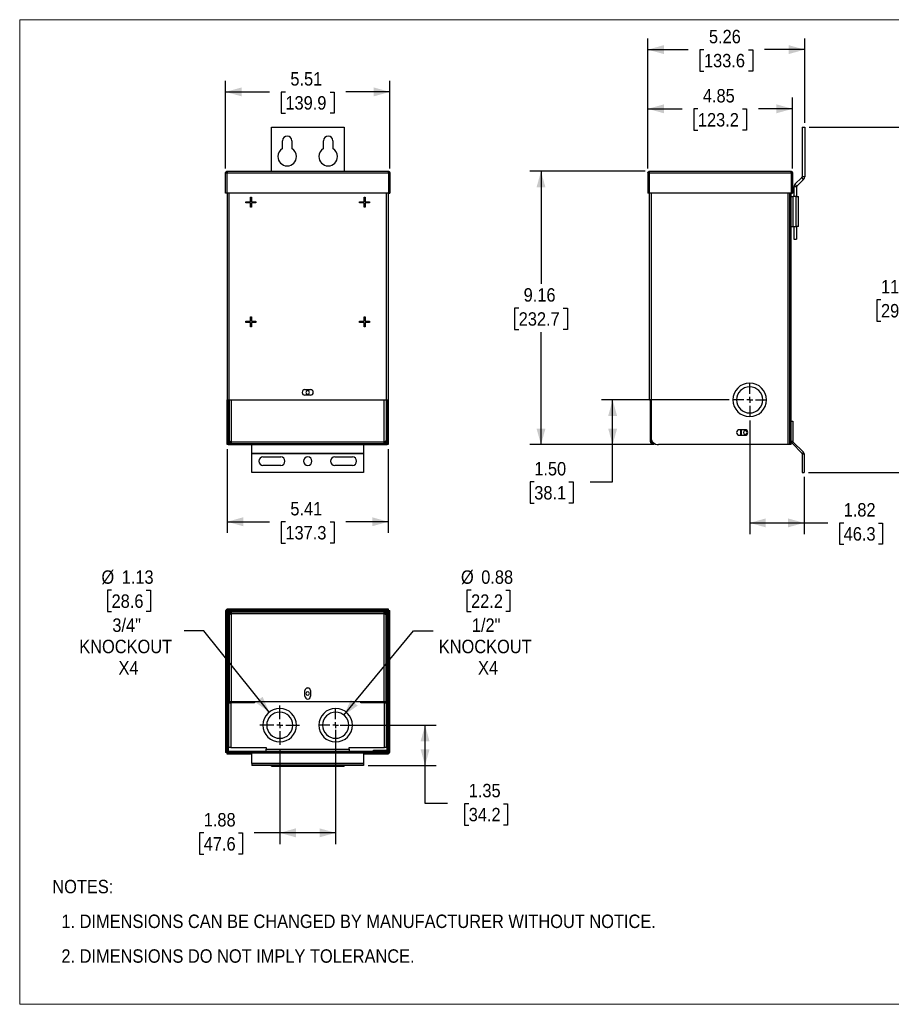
# Model space of a CAD drawing. Header units: inches. Extents: x 0 to 51, y 0 to 33.
# Tile 1 of 2: x 0 to 29.2, y 0 to 33. Entities that reach past the tile are written whole.
import ezdxf

# ---------------------------------------------------------------- set-up
doc = ezdxf.new("R2010")
doc.units = ezdxf.units.IN
doc.header["$LTSCALE"] = 3
doc.header["$MEASUREMENT"] = 0
doc.linetypes.add('SLD-Center', pattern=[0.75, 0.6, -0.05, 0.05, -0.05])
doc.linetypes.add('SLD-Solid', pattern=[0])
doc.layers.add('CENTER', color=40, linetype='SLD-Center')
doc.layers.add('SLD-DEFPOINTS', color=7, linetype='Continuous')
doc.layers.add('DIMENSIONS', color=140, linetype='SLD-Solid', lineweight=25)
doc.layers.add('TEXT', color=140, linetype='SLD-Solid', lineweight=25)
doc.styles.add('SLDTEXTSTYLE0', font='GOTHIC.TTF', dxfattribs={"width": 0.913})
doc.dimstyles.new('SLDDIMSTYLE0', dxfattribs={"dimtxt": 0.45, "dimasz": 0.54, "dimexe": 0, "dimexo": 0.0625, "dimgap": 0.1125, "dimtad": 0, "dimtih": 1, "dimtoh": 1, "dimrnd": 1e-09, "dimzin": 12, "dimdsep": 46, "dimtxsty": 'SLDTEXTSTYLE0', "dimsah": 1, "dimcen": 0.09, "dimadec": 0, "dimazin": 3, "dimtfac": 1, "dimtofl": 0, "dimtmove": 0, "dimatfit": 3, "dimfxl": 0, "dimfrac": 2, "dimtolj": 1, "dimtzin": 12, "dimarcsym": 0})
doc.dimstyles.new('SLDDIMSTYLE1', dxfattribs={"dimtxt": 0.45, "dimasz": 0.54, "dimexe": 0, "dimexo": 0.0625, "dimgap": 0.1125, "dimtad": 0, "dimtih": 1, "dimtoh": 1, "dimrnd": 1e-09, "dimzin": 4, "dimdsep": 46, "dimtxsty": 'SLDTEXTSTYLE0', "dimsah": 1, "dimcen": 0.09, "dimadec": 0, "dimazin": 1, "dimtfac": 1, "dimtofl": 0, "dimtmove": 0, "dimatfit": 3, "dimfxl": 0, "dimfrac": 2, "dimtolj": 1, "dimtzin": 12, "dimarcsym": 0})
doc.dimstyles.new('SLDDIMSTYLE4', dxfattribs={"dimtxt": 0.45, "dimasz": 0.54, "dimexe": 0, "dimexo": 0.0625, "dimgap": 0.1125, "dimtad": 0, "dimtih": 1, "dimtoh": 1, "dimrnd": 1e-09, "dimdsep": 46, "dimtxsty": 'SLDTEXTSTYLE0', "dimsah": 1, "dimcen": 0, "dimadec": 0, "dimazin": 2, "dimtfac": 1, "dimtofl": 0, "dimtmove": 0, "dimatfit": 3, "dimfxl": 0, "dimfrac": 2, "dimtolj": 1, "dimtzin": 12, "dimarcsym": 0})
doc.dimstyles.new('SLDDIMSTYLE5', dxfattribs={"dimtxt": 0.45, "dimasz": 0.54, "dimexe": 0, "dimexo": 0.0625, "dimgap": 0.1125, "dimtad": 0, "dimtih": 1, "dimtoh": 1, "dimrnd": 1e-09, "dimzin": 12, "dimdsep": 46, "dimtxsty": 'SLDTEXTSTYLE0', "dimsah": 1, "dimcen": 0, "dimadec": 0, "dimazin": 3, "dimtfac": 1, "dimtofl": 0, "dimtmove": 0, "dimatfit": 3, "dimfxl": 0, "dimfrac": 2, "dimtolj": 1, "dimtzin": 12, "dimarcsym": 0})

# ---------------------------------------------------------------- blocks, each defined once
blk = doc.blocks.new('Block2')
at = {"color": 7, "linetype": 'SLD-Solid', "lineweight": 18}
for p, q in [((51, 33), (0, 33)), ((0, 0), (0, 33)), ((51, 0), (51, 33)), ((51, 0), (0, 0))]:
    blk.add_line(p, q, dxfattribs=at)
blk = doc.blocks.new('SW_NOTE_0_2')
at = {"layer": 'TEXT', "color": 0, "char_height": 0.45, "attachment_point": 1, "style": 'SLDTEXTSTYLE0'}
for s, insert in [('NOTES:', (0, 0.575)), ('  1. DIMENSIONS CAN BE CHANGED BY MANUFACTURER WITHOUT NOTICE.', (0, -0.589)), ('  2. DIMENSIONS DO NOT IMPLY TOLERANCE.', (0, -1.753))]:
    blk.add_mtext(s, dxfattribs=dict(at, insert=insert))
blk = doc.blocks.new('_D')
at = {"layer": 'DIMENSIONS'}
for p, q in [((6.905, 28.013), (6.905, 30.955)), ((12.413, 28.013), (12.413, 30.955)), ((6.905, 30.58), (8.379, 30.58)), ((8.911, 30.576), (8.774, 30.576)), ((8.774, 30.576), (8.774, 29.862)), ((10.407, 30.576), (10.544, 30.576)), ((10.544, 30.576), (10.544, 29.862)), ((12.413, 30.58), (10.939, 30.58)), ((8.774, 29.862), (8.911, 29.862)), ((10.544, 29.862), (10.407, 29.862))]:
    blk.add_line(p, q, dxfattribs=at)
for points in [[(6.905, 30.58), (7.445, 30.43), (7.445, 30.73)], [(12.413, 30.58), (11.873, 30.73), (11.873, 30.43)]]:
    blk.add_solid(points, dxfattribs=at)
at = {"layer": 'DIMENSIONS', "char_height": 0.45, "attachment_point": 1, "style": 'SLDTEXTSTYLE0'}
for s, insert in [('5.51', (9.077, 31.242)), ('139.9', (8.911, 30.437))]:
    blk.add_mtext(s, dxfattribs=dict(at, insert=insert))
blk = doc.blocks.new('_D_1')
at = {"layer": 'DIMENSIONS'}
for p, q in [((6.956, 18.608), (6.956, 15.798)), ((12.362, 18.608), (12.362, 15.798)), ((6.956, 16.173), (8.379, 16.173)), ((12.362, 16.173), (10.939, 16.173)), ((8.911, 16.169), (8.774, 16.169)), ((8.774, 16.169), (8.774, 15.455)), ((10.407, 16.169), (10.544, 16.169)), ((10.544, 16.169), (10.544, 15.455)), ((8.774, 15.455), (8.911, 15.455)), ((10.544, 15.455), (10.407, 15.455))]:
    blk.add_line(p, q, dxfattribs=at)
for points in [[(6.956, 16.173), (7.496, 16.023), (7.496, 16.323)], [(12.362, 16.173), (11.822, 16.323), (11.822, 16.023)]]:
    blk.add_solid(points, dxfattribs=at)
at = {"layer": 'DIMENSIONS', "char_height": 0.45, "attachment_point": 1, "style": 'SLDTEXTSTYLE0'}
for s, insert in [('5.41', (9.077, 16.836)), ('137.3', (8.911, 16.03))]:
    blk.add_mtext(s, dxfattribs=dict(at, insert=insert))
blk = doc.blocks.new('_D_2')
at = {"layer": 'DIMENSIONS'}
for p, q in [((21.065, 28.013), (21.065, 30.388)), ((25.917, 28.013), (25.917, 30.388)), ((21.065, 30.013), (22.211, 30.013)), ((22.743, 30.01), (22.606, 30.01)), ((22.606, 30.01), (22.606, 29.295)), ((24.239, 30.01), (24.376, 30.01)), ((24.376, 30.01), (24.376, 29.295)), ((25.917, 30.013), (24.771, 30.013)), ((22.606, 29.295), (22.743, 29.295)), ((24.376, 29.295), (24.239, 29.295))]:
    blk.add_line(p, q, dxfattribs=at)
for points in [[(21.065, 30.013), (21.605, 29.863), (21.605, 30.163)], [(25.917, 30.013), (25.377, 30.163), (25.377, 29.863)]]:
    blk.add_solid(points, dxfattribs=at)
at = {"layer": 'DIMENSIONS', "char_height": 0.45, "attachment_point": 1, "style": 'SLDTEXTSTYLE0'}
for s, insert in [('4.85', (22.909, 30.676)), ('123.2', (22.743, 29.87))]:
    blk.add_mtext(s, dxfattribs=dict(at, insert=insert))
blk = doc.blocks.new('_D_3')
at = {"layer": 'DIMENSIONS'}
for p, q in [((21.065, 28.013), (21.065, 32.372)), ((26.324, 29.548), (26.324, 32.372)), ((21.065, 31.997), (22.415, 31.997)), ((22.947, 31.993), (22.809, 31.993)), ((22.809, 31.993), (22.809, 31.279)), ((24.443, 31.993), (24.58, 31.993)), ((24.58, 31.993), (24.58, 31.279)), ((26.324, 31.997), (24.975, 31.997)), ((22.809, 31.279), (22.947, 31.279)), ((24.58, 31.279), (24.443, 31.279))]:
    blk.add_line(p, q, dxfattribs=at)
for points in [[(21.065, 31.997), (21.605, 31.847), (21.605, 32.147)], [(26.324, 31.997), (25.784, 32.147), (25.784, 31.847)]]:
    blk.add_solid(points, dxfattribs=at)
at = {"layer": 'DIMENSIONS', "char_height": 0.45, "attachment_point": 1, "style": 'SLDTEXTSTYLE0'}
for s, insert in [('5.26', (23.113, 32.66)), ('133.6', (22.947, 31.854))]:
    blk.add_mtext(s, dxfattribs=dict(at, insert=insert))
blk = doc.blocks.new('_D_4')
at = {"layer": 'DIMENSIONS'}
for p, q in [((20.971, 27.919), (17.107, 27.919)), ((17.482, 27.919), (17.482, 24.147)), ((16.734, 23.335), (16.597, 23.335)), ((16.597, 23.335), (16.597, 22.62)), ((18.23, 23.335), (18.367, 23.335)), ((18.367, 23.335), (18.367, 22.62)), ((16.597, 22.62), (16.734, 22.62)), ((17.482, 18.758), (17.482, 22.529)), ((18.367, 22.62), (18.23, 22.62)), ((21.272, 18.758), (17.107, 18.758))]:
    blk.add_line(p, q, dxfattribs=at)
for points in [[(17.482, 27.919), (17.332, 27.379), (17.632, 27.379)], [(17.482, 18.758), (17.632, 19.298), (17.332, 19.298)]]:
    blk.add_solid(points, dxfattribs=at)
at = {"layer": 'DIMENSIONS', "char_height": 0.45, "attachment_point": 1, "style": 'SLDTEXTSTYLE0'}
for s, insert in [('9.16', (16.9, 24.001)), ('232.7', (16.734, 23.195))]:
    blk.add_mtext(s, dxfattribs=dict(at, insert=insert))
blk = doc.blocks.new('_D_5')
at = {"layer": 'DIMENSIONS'}
for p, q in [((23.793, 20.258), (19.509, 20.258)), ((19.884, 18.758), (19.884, 20.258)), ((21.272, 18.758), (19.509, 18.758)), ((19.884, 17.512), (19.884, 18.758)), ((17.256, 17.508), (17.119, 17.508)), ((17.119, 17.508), (17.119, 16.794)), ((18.42, 17.508), (18.557, 17.508)), ((18.557, 17.508), (18.557, 16.794)), ((19.134, 17.512), (19.884, 17.512)), ((17.119, 16.794), (17.256, 16.794)), ((18.557, 16.794), (18.42, 16.794))]:
    blk.add_line(p, q, dxfattribs=at)
for points in [[(19.884, 20.258), (19.734, 19.718), (20.034, 19.718)], [(19.884, 18.758), (20.034, 19.298), (19.734, 19.298)]]:
    blk.add_solid(points, dxfattribs=at)
at = {"layer": 'DIMENSIONS', "char_height": 0.45, "attachment_point": 1, "style": 'SLDTEXTSTYLE0'}
for s, insert in [('1.50', (17.256, 18.175)), ('38.1', (17.256, 17.369))]:
    blk.add_mtext(s, dxfattribs=dict(at, insert=insert))
blk = doc.blocks.new('_D_6')
at = {"layer": 'DIMENSIONS'}
for p, q in [((24.48, 19.57), (24.48, 15.76)), ((26.304, 17.679), (26.304, 15.76)), ((24.48, 16.135), (26.304, 16.135)), ((26.304, 16.135), (27.1, 16.135)), ((27.632, 16.131), (27.495, 16.131)), ((27.495, 16.131), (27.495, 15.417)), ((28.796, 16.131), (28.933, 16.131)), ((28.933, 16.131), (28.933, 15.417)), ((27.495, 15.417), (27.632, 15.417)), ((28.933, 15.417), (28.796, 15.417))]:
    blk.add_line(p, q, dxfattribs=at)
for points in [[(24.48, 16.135), (25.02, 15.985), (25.02, 16.285)], [(26.304, 16.135), (25.764, 16.285), (25.764, 15.985)]]:
    blk.add_solid(points, dxfattribs=at)
at = {"layer": 'DIMENSIONS', "char_height": 0.45, "attachment_point": 1, "style": 'SLDTEXTSTYLE0'}
for s, insert in [('1.82', (27.632, 16.798)), ('46.3', (27.632, 15.992))]:
    blk.add_mtext(s, dxfattribs=dict(at, insert=insert))
blk = doc.blocks.new('_D_7')
at = {"layer": 'DIMENSIONS'}
for p, q in [((26.474, 29.398), (30.006, 29.398)), ((29.631, 29.398), (29.631, 24.423)), ((28.883, 23.61), (28.746, 23.61)), ((28.746, 23.61), (28.746, 22.896)), ((30.379, 23.61), (30.516, 23.61)), ((30.516, 23.61), (30.516, 22.896)), ((28.746, 22.896), (28.883, 22.896)), ((29.631, 17.829), (29.631, 22.804)), ((30.516, 22.896), (30.379, 22.896)), ((26.454, 17.829), (30.006, 17.829))]:
    blk.add_line(p, q, dxfattribs=at)
for points in [[(29.631, 29.398), (29.481, 28.858), (29.781, 28.858)], [(29.631, 17.829), (29.781, 18.369), (29.481, 18.369)]]:
    blk.add_solid(points, dxfattribs=at)
at = {"layer": 'DIMENSIONS', "char_height": 0.45, "attachment_point": 1, "style": 'SLDTEXTSTYLE0'}
for s, insert in [('11.57', (28.883, 24.276)), ('293.9', (28.883, 23.471))]:
    blk.add_mtext(s, dxfattribs=dict(at, insert=insert))
blk = doc.blocks.new('SW_CENTERMARKSYMBOL_0')
at = {"layer": 'CENTER', "color": 0}
for p, q in [((0, 0.2), (0, 0.5375)), ((-0.2, 0), (-0.5375, 0)), ((0, 0), (-0.1, 0)), ((0, 0), (0, 0.1)), ((0, 0), (0, -0.1)), ((0, 0), (0.1, 0)), ((0.2, 0), (0.5375, 0)), ((0, -0.2), (0, -0.5375))]:
    blk.add_line(p, q, dxfattribs=at)
blk = doc.blocks.new('_D_15')
at = {"layer": 'DIMENSIONS'}
for p, q in [((10.596, 9.204), (10.596, 5.372)), ((8.721, 8.542), (8.721, 5.372)), ((6.172, 5.743), (6.035, 5.743)), ((6.035, 5.743), (6.035, 5.029)), ((7.336, 5.743), (7.473, 5.743)), ((7.473, 5.743), (7.473, 5.029)), ((8.721, 5.747), (7.868, 5.747)), ((10.596, 5.747), (8.721, 5.747)), ((6.035, 5.029), (6.172, 5.029)), ((7.473, 5.029), (7.336, 5.029))]:
    blk.add_line(p, q, dxfattribs=at)
for points in [[(8.721, 5.747), (9.261, 5.597), (9.261, 5.897)], [(10.596, 5.747), (10.056, 5.897), (10.056, 5.597)]]:
    blk.add_solid(points, dxfattribs=at)
at = {"layer": 'DIMENSIONS', "char_height": 0.45, "attachment_point": 1, "style": 'SLDTEXTSTYLE0'}
for s, insert in [('1.88', (6.172, 6.41)), ('47.6', (6.172, 5.604))]:
    blk.add_mtext(s, dxfattribs=dict(at, insert=insert))
blk = doc.blocks.new('_D_16')
at = {"layer": 'DIMENSIONS'}
for p, q in [((10.746, 9.354), (13.969, 9.354)), ((13.594, 8.006), (13.594, 9.354)), ((11.684, 8.006), (13.969, 8.006)), ((13.594, 6.727), (13.594, 8.006)), ((14.344, 6.727), (13.594, 6.727)), ((15.058, 6.723), (14.921, 6.723)), ((14.921, 6.723), (14.921, 6.009)), ((16.222, 6.723), (16.359, 6.723)), ((16.359, 6.723), (16.359, 6.009)), ((14.921, 6.009), (15.058, 6.009)), ((16.359, 6.009), (16.222, 6.009))]:
    blk.add_line(p, q, dxfattribs=at)
for points in [[(13.594, 9.354), (13.444, 8.814), (13.744, 8.814)], [(13.594, 8.006), (13.744, 8.546), (13.444, 8.546)]]:
    blk.add_solid(points, dxfattribs=at)
at = {"layer": 'DIMENSIONS', "char_height": 0.45, "attachment_point": 1, "style": 'SLDTEXTSTYLE0'}
for s, insert in [('1.35', (15.058, 7.389)), ('34.2', (15.058, 6.584))]:
    blk.add_mtext(s, dxfattribs=dict(at, insert=insert))
blk = doc.blocks.new('_D_17')
at = {"layer": 'DIMENSIONS'}
for p, q in [((15.137, 13.877), (15, 13.877)), ((15, 13.877), (15, 13.163)), ((16.301, 13.877), (16.438, 13.877)), ((16.438, 13.877), (16.438, 13.163)), ((15, 13.163), (15.137, 13.163)), ((16.438, 13.163), (16.301, 13.163)), ((10.875, 9.691), (13.21, 12.515)), ((13.21, 12.515), (13.866, 12.515))]:
    blk.add_line(p, q, dxfattribs=at)
blk.add_solid([(10.875, 9.691), (11.335, 10.012), (11.104, 10.203)], dxfattribs=at)
at = {"layer": 'DIMENSIONS', "char_height": 0.45, "attachment_point": 1, "style": 'SLDTEXTSTYLE0'}
for s, insert in [('%%c', (14.798, 14.544)), ('0.88', (15.477, 14.544)), ('22.2', (15.137, 13.738)), ('1/2"', (15.163, 12.932)), ('KNOCKOUT', (14.054, 12.218)), ('X4', (15.37, 11.503))]:
    blk.add_mtext(s, dxfattribs=dict(at, insert=insert))
blk = doc.blocks.new('_D_18')
at = {"layer": 'DIMENSIONS'}
for p, q in [((3.081, 13.877), (2.944, 13.877)), ((2.944, 13.877), (2.944, 13.163)), ((4.245, 13.877), (4.382, 13.877)), ((4.382, 13.877), (4.382, 13.163)), ((2.944, 13.163), (3.081, 13.163)), ((4.382, 13.163), (4.245, 13.163)), ((6.173, 12.515), (5.516, 12.515)), ((8.368, 9.792), (6.173, 12.515))]:
    blk.add_line(p, q, dxfattribs=at)
blk.add_solid([(8.368, 9.792), (8.146, 10.306), (7.912, 10.118)], dxfattribs=at)
at = {"layer": 'DIMENSIONS', "char_height": 0.45, "attachment_point": 1, "style": 'SLDTEXTSTYLE0'}
for s, insert in [('%%c', (2.742, 14.544)), ('1.13', (3.421, 14.544)), ('28.6', (3.081, 13.738)), ('3/4"', (3.107, 12.932)), ('KNOCKOUT', (1.998, 12.218)), ('X4', (3.314, 11.503))]:
    blk.add_mtext(s, dxfattribs=dict(at, insert=insert))
blk = doc.blocks.new('SW_CENTERMARKSYMBOL_7')
at = {"layer": 'CENTER', "color": 0}
for p, q in [((0, 0.2), (0, 0.5375)), ((-0.2, 0), (-0.5375, 0)), ((0, 0), (-0.1, 0)), ((0, 0), (0, 0.1)), ((0, 0), (0, -0.1)), ((0, 0), (0.1, 0)), ((0.2, 0), (0.5375, 0)), ((0, -0.2), (0, -0.5375))]:
    blk.add_line(p, q, dxfattribs=at)
blk = doc.blocks.new('SW_CENTERMARKSYMBOL_8')
at = {"layer": 'CENTER', "color": 0}
for p, q in [((0, 0.2), (0, 0.6625)), ((-0.2, 0), (-0.6625, 0)), ((0, 0), (-0.1, 0)), ((0, 0), (0, 0.1)), ((0, 0), (0, -0.1)), ((0, 0), (0.1, 0)), ((0.2, 0), (0.6625, 0)), ((0, -0.2), (0, -0.6625))]:
    blk.add_line(p, q, dxfattribs=at)

msp = doc.modelspace()

# ---------------------------------------------------------------- linework, layer by layer
for p, q in [((8.44, 29.398), (10.878, 29.398)), ((8.44, 27.919), (8.44, 29.398)), ((10.878, 29.398), (10.878, 27.919)), ((26.234, 29.398), (26.234, 27.731)), ((26.234, 29.398), (26.324, 29.398)), ((26.324, 29.398), (26.324, 27.731)), ((8.814, 28.681), (8.814, 28.942)), ((9.128, 28.942), (9.128, 28.681)), ((10.189, 28.681), (10.189, 28.942)), ((10.503, 28.942), (10.503, 28.681)), ((6.905, 27.863), (6.941, 27.863)), ((6.905, 27.189), (6.905, 27.863)), ((6.941, 27.863), (6.941, 27.189)), ((6.948, 27.863), (12.37, 27.863)), ((6.948, 27.863), (6.948, 27.189)), ((6.961, 27.919), (12.357, 27.919)), ((12.37, 27.863), (12.37, 27.189)), ((12.413, 27.863), (12.377, 27.863)), ((12.377, 27.863), (12.377, 27.189)), ((12.413, 27.863), (12.413, 27.189)), ((21.065, 27.863), (21.101, 27.863)), ((21.065, 27.863), (21.065, 27.189)), ((21.101, 27.863), (21.101, 27.189)), ((21.108, 27.863), (25.874, 27.863)), ((21.108, 27.863), (21.108, 27.189)), ((21.121, 27.919), (25.861, 27.919)), ((25.874, 27.863), (25.874, 27.189)), ((25.917, 27.863), (25.881, 27.863)), ((25.881, 27.863), (25.881, 27.189)), ((25.917, 27.863), (25.917, 27.189)), ((26.324, 27.731), (26.234, 27.731)), ((26.054, 27.399), (25.964, 27.399)), ((25.964, 27.399), (25.964, 27.07)), ((26.226, 27.71), (25.999, 27.484)), ((26.063, 27.42), (25.999, 27.484)), ((26.054, 27.399), (26.054, 27.07)), ((26.289, 27.647), (26.063, 27.42)), ((26.289, 27.647), (26.226, 27.71)), ((6.941, 27.189), (6.905, 27.189)), ((12.37, 27.189), (6.948, 27.189)), ((6.956, 27.189), (6.956, 20.258)), ((7.012, 27.189), (7.012, 20.258)), ((12.306, 20.258), (12.306, 27.189)), ((12.362, 27.189), (12.362, 20.258)), ((12.377, 27.189), (12.413, 27.189)), ((21.101, 27.189), (21.065, 27.189)), ((25.874, 27.189), (21.108, 27.189)), ((21.116, 20.258), (21.116, 27.189)), ((21.172, 27.189), (21.172, 20.258)), ((25.77, 18.758), (25.77, 27.189)), ((25.826, 27.189), (25.826, 18.758)), ((25.83, 18.758), (25.83, 27.189)), ((25.866, 18.758), (25.866, 27.189)), ((25.866, 27.07), (25.926, 27.07)), ((25.881, 27.189), (25.917, 27.189)), ((25.926, 27.07), (25.926, 26.07)), ((25.926, 27.07), (25.941, 27.07)), ((25.941, 26.07), (25.941, 27.07)), ((26.039, 27.07), (25.941, 27.07)), ((26.039, 26.07), (26.039, 27.07)), ((26.039, 27.07), (26.114, 27.07)), ((26.114, 26.07), (26.114, 27.07)), ((7.583, 26.865), (7.583, 26.901)), ((7.583, 26.901), (7.735, 26.901)), ((7.735, 26.865), (7.583, 26.865)), ((7.735, 26.901), (7.735, 27.052)), ((7.735, 27.052), (7.771, 27.052)), ((7.735, 26.713), (7.735, 26.865)), ((7.771, 27.052), (7.771, 26.901)), ((7.771, 26.901), (7.922, 26.901)), ((7.922, 26.865), (7.771, 26.865)), ((7.771, 26.865), (7.771, 26.713)), ((7.922, 26.901), (7.922, 26.865)), ((11.395, 26.865), (11.395, 26.901)), ((11.395, 26.901), (11.547, 26.901)), ((11.547, 26.865), (11.395, 26.865)), ((11.547, 26.901), (11.547, 27.052)), ((11.547, 27.052), (11.583, 27.052)), ((11.547, 26.713), (11.547, 26.865)), ((11.583, 27.052), (11.583, 26.901)), ((11.583, 26.901), (11.734, 26.901)), ((11.583, 26.865), (11.583, 26.713)), ((11.734, 26.865), (11.583, 26.865)), ((11.734, 26.901), (11.734, 26.865)), ((7.771, 26.713), (7.735, 26.713)), ((11.583, 26.713), (11.547, 26.713)), ((25.83, 26.232), (25.826, 26.231)), ((25.866, 26.07), (25.926, 26.07)), ((25.941, 26.07), (25.926, 26.07)), ((25.941, 26.07), (26.039, 26.07)), ((25.964, 26.07), (25.964, 25.648)), ((26.114, 26.07), (26.039, 26.07)), ((26.054, 26.07), (26.054, 25.648)), ((25.826, 25.655), (25.83, 25.655)), ((25.964, 25.648), (26.054, 25.648)), ((25.826, 25.078), (25.83, 25.077)), ((7.583, 22.891), (7.735, 22.891)), ((7.583, 22.855), (7.583, 22.891)), ((7.735, 22.855), (7.583, 22.855)), ((7.735, 22.891), (7.735, 23.042)), ((7.735, 23.042), (7.771, 23.042)), ((7.735, 22.703), (7.735, 22.855)), ((7.771, 23.042), (7.771, 22.891)), ((7.771, 22.891), (7.922, 22.891)), ((7.922, 22.855), (7.771, 22.855)), ((7.771, 22.855), (7.771, 22.703)), ((7.922, 22.891), (7.922, 22.855)), ((11.395, 22.855), (11.395, 22.891)), ((11.395, 22.891), (11.547, 22.891)), ((11.547, 22.855), (11.395, 22.855)), ((11.547, 22.891), (11.547, 23.042)), ((11.547, 23.042), (11.583, 23.042)), ((11.547, 22.703), (11.547, 22.855)), ((11.583, 23.042), (11.583, 22.891)), ((11.583, 22.891), (11.734, 22.891)), ((11.734, 22.855), (11.583, 22.855)), ((11.583, 22.855), (11.583, 22.703)), ((11.734, 22.891), (11.734, 22.855)), ((7.771, 22.703), (7.735, 22.703)), ((11.583, 22.703), (11.547, 22.703)), ((9.565, 20.601), (9.753, 20.601)), ((6.956, 20.258), (7.012, 20.258)), ((6.956, 19.008), (6.956, 20.258)), ((6.992, 19.008), (6.992, 20.258)), ((7.012, 20.258), (12.306, 20.258)), ((7.027, 20.258), (7.027, 18.877)), ((7.094, 20.258), (7.094, 18.85)), ((9.753, 20.414), (9.565, 20.414)), ((12.224, 18.85), (12.224, 20.258)), ((12.291, 20.258), (12.291, 18.877)), ((12.306, 20.258), (12.362, 20.258)), ((12.326, 19.008), (12.326, 20.258)), ((12.362, 20.258), (12.362, 19.008)), ((21.116, 20.258), (21.172, 20.258)), ((21.152, 18.85), (21.152, 20.258)), ((21.172, 20.258), (21.172, 19.008)), ((6.992, 19.671), (7.027, 19.671)), ((7.012, 18.758), (7.012, 19.671)), ((12.291, 19.671), (12.326, 19.671)), ((12.306, 19.671), (12.306, 18.758)), ((25.866, 19.539), (25.926, 19.539)), ((25.926, 19.539), (25.926, 18.871)), ((7.012, 18.953), (7.012, 19.395)), ((7.027, 19.395), (7.012, 19.395)), ((12.306, 19.395), (12.291, 19.395)), ((12.306, 18.953), (12.306, 19.395)), ((24.324, 19.258), (24.136, 19.258)), ((24.172, 19.258), (24.172, 19.07)), ((24.205, 19.07), (24.205, 19.258)), ((25.83, 19.395), (25.826, 19.395)), ((6.956, 19.008), (6.992, 19.008)), ((6.956, 18.758), (6.956, 19.008)), ((6.992, 19.008), (6.992, 18.758)), ((7.012, 18.953), (7.027, 18.953)), ((7.027, 18.877), (7.027, 18.85)), ((7.027, 18.85), (7.063, 18.85)), ((7.063, 18.858), (7.063, 18.85)), ((7.094, 18.85), (12.224, 18.85)), ((7.094, 18.85), (7.094, 18.783)), ((12.224, 18.783), (12.224, 18.85)), ((12.255, 18.85), (12.255, 18.858)), ((12.291, 18.85), (12.255, 18.85)), ((12.291, 18.953), (12.306, 18.953)), ((12.291, 18.85), (12.291, 18.877)), ((12.326, 19.008), (12.362, 19.008)), ((12.326, 18.758), (12.326, 19.008)), ((12.362, 19.008), (12.362, 18.758)), ((21.188, 18.85), (21.152, 18.85)), ((21.219, 18.819), (21.219, 18.783)), ((24.136, 19.07), (24.324, 19.07)), ((25.826, 18.953), (25.83, 18.953)), ((25.866, 18.871), (25.926, 18.871)), ((25.89, 18.815), (25.932, 18.857)), ((25.89, 18.815), (26.238, 18.466)), ((25.932, 18.857), (26.28, 18.508)), ((6.992, 18.758), (6.956, 18.758)), ((6.992, 18.758), (7.012, 18.758)), ((7.012, 18.758), (11.862, 18.758)), ((12.224, 18.783), (7.094, 18.783)), ((7.784, 18.466), (7.784, 18.758)), ((11.534, 18.758), (11.534, 18.466)), ((11.862, 18.783), (11.862, 18.758)), ((11.862, 18.758), (12.306, 18.758)), ((12.306, 18.758), (12.326, 18.758)), ((12.362, 18.758), (12.326, 18.758)), ((21.313, 18.783), (21.219, 18.783)), ((25.77, 18.758), (21.422, 18.758)), ((25.826, 18.758), (25.77, 18.758)), ((25.826, 18.758), (25.83, 18.758)), ((25.866, 18.758), (25.83, 18.758)), ((26.238, 18.466), (26.28, 18.508)), ((11.534, 18.466), (7.784, 18.466)), ((7.784, 18.466), (7.784, 18.452)), ((11.534, 18.452), (7.784, 18.452)), ((7.784, 17.829), (7.784, 18.452)), ((8.159, 18.345), (8.753, 18.345)), ((10.565, 18.345), (11.159, 18.345)), ((11.534, 18.452), (11.534, 18.466)), ((11.534, 18.452), (11.534, 17.829)), ((26.244, 18.452), (26.304, 18.452)), ((26.244, 18.452), (26.244, 17.829)), ((26.304, 18.452), (26.304, 17.829)), ((11.534, 17.829), (7.784, 17.829)), ((8.753, 18.063), (8.159, 18.063)), ((11.159, 18.063), (10.565, 18.063)), ((26.244, 17.829), (26.304, 17.829)), ((6.941, 13.201), (6.905, 13.201)), ((6.905, 13.201), (6.905, 8.435)), ((6.941, 13.201), (6.941, 8.435)), ((6.948, 13.208), (6.948, 13.244)), ((12.37, 13.244), (6.948, 13.244)), ((12.37, 13.208), (6.948, 13.208)), ((12.37, 13.208), (12.37, 13.244)), ((12.377, 13.201), (12.413, 13.201)), ((12.377, 8.435), (12.377, 13.201)), ((12.413, 8.435), (12.413, 13.201)), ((6.956, 13.137), (6.992, 13.137)), ((6.956, 12.887), (6.956, 13.137)), ((6.956, 12.887), (6.956, 8.499)), ((6.992, 12.887), (6.956, 12.887)), ((6.961, 13.161), (6.961, 13.188)), ((6.961, 13.188), (6.988, 13.188)), ((6.992, 13.137), (6.992, 12.887)), ((6.992, 12.887), (6.992, 8.499)), ((7.012, 13.193), (7.012, 13.157)), ((7.012, 13.193), (12.306, 13.193)), ((7.012, 13.157), (7.094, 13.157)), ((7.027, 13.09), (7.063, 13.09)), ((7.027, 13.09), (7.027, 13.062)), ((7.027, 13.062), (7.027, 10.137)), ((7.063, 13.09), (7.063, 13.082)), ((7.094, 13.157), (12.224, 13.157)), ((7.094, 13.157), (7.094, 13.09)), ((7.094, 13.09), (7.094, 10.137)), ((12.224, 13.09), (7.094, 13.09)), ((12.224, 13.09), (12.224, 13.157)), ((12.224, 13.157), (12.306, 13.157)), ((12.224, 10.137), (12.224, 13.09)), ((12.291, 13.09), (12.255, 13.09)), ((12.255, 13.09), (12.255, 13.082)), ((12.291, 13.062), (12.291, 13.09)), ((12.291, 10.137), (12.291, 13.062)), ((12.326, 13.137), (12.362, 13.137)), ((12.326, 12.887), (12.326, 13.137)), ((12.326, 8.539), (12.326, 12.887)), ((12.362, 12.887), (12.326, 12.887)), ((12.329, 13.188), (12.357, 13.188)), ((12.357, 13.188), (12.357, 13.161)), ((12.362, 13.137), (12.362, 12.887)), ((12.362, 8.539), (12.362, 12.887)), ((9.64, 10.604), (9.678, 10.604)), ((7.027, 10.416), (6.992, 10.416)), ((9.565, 10.325), (9.565, 10.512)), ((9.753, 10.512), (9.753, 10.325)), ((12.291, 10.416), (12.326, 10.416)), ((7.012, 8.604), (7.012, 10.104)), ((7.012, 10.104), (7.079, 10.104)), ((7.094, 10.137), (7.027, 10.137)), ((7.027, 10.104), (7.027, 10.137)), ((7.063, 10.104), (7.063, 10.137)), ((7.079, 10.104), (7.079, 8.604)), ((7.876, 10.104), (7.079, 10.104)), ((12.224, 10.137), (7.094, 10.137)), ((7.876, 10.137), (7.876, 10.104)), ((11.441, 10.104), (11.441, 10.137)), ((12.239, 10.104), (11.441, 10.104)), ((12.291, 10.137), (12.224, 10.137)), ((12.239, 8.604), (12.239, 10.104)), ((12.239, 10.104), (12.306, 10.104)), ((12.254, 10.104), (12.254, 10.137)), ((12.29, 10.104), (12.29, 10.137)), ((12.306, 8.604), (12.306, 10.104)), ((7.012, 9.243), (6.992, 9.243)), ((12.306, 9.243), (12.326, 9.243)), ((7.079, 8.604), (7.012, 8.604)), ((7.079, 8.604), (8.264, 8.604)), ((8.264, 8.604), (8.264, 8.546)), ((11.053, 8.604), (12.239, 8.604)), ((11.053, 8.546), (11.053, 8.604)), ((12.306, 8.604), (12.239, 8.604)), ((6.941, 8.435), (6.905, 8.435)), ((6.948, 8.428), (6.948, 8.392)), ((6.948, 8.428), (7.784, 8.428)), ((6.948, 8.392), (7.784, 8.392)), ((6.992, 8.499), (6.956, 8.499)), ((6.961, 8.448), (6.961, 8.476)), ((6.988, 8.448), (6.961, 8.448)), ((7.012, 8.479), (7.012, 8.443)), ((7.012, 8.479), (12.362, 8.479)), ((7.012, 8.443), (12.362, 8.443)), ((7.784, 8.443), (7.784, 8.42)), ((7.784, 8.071), (7.784, 8.42)), ((11.534, 8.42), (7.784, 8.42)), ((8.264, 8.546), (11.053, 8.546)), ((8.264, 8.479), (8.264, 8.546)), ((11.053, 8.546), (11.053, 8.479)), ((11.534, 8.42), (11.534, 8.443)), ((11.534, 8.428), (12.37, 8.428)), ((11.534, 8.42), (11.534, 8.071)), ((11.534, 8.392), (12.37, 8.392)), ((11.862, 8.519), (12.306, 8.519)), ((11.862, 8.483), (11.862, 8.519)), ((11.862, 8.483), (12.306, 8.483)), ((12.306, 8.519), (12.306, 8.483)), ((12.326, 8.539), (12.362, 8.539)), ((12.357, 8.516), (12.357, 8.479)), ((12.362, 8.443), (12.362, 8.479)), ((12.37, 8.428), (12.37, 8.392)), ((12.377, 8.435), (12.413, 8.435)), ((11.534, 8.071), (7.784, 8.071)), ((7.784, 8.071), (7.784, 8.065)), ((11.534, 8.065), (7.784, 8.065)), ((7.784, 8.065), (7.784, 8.006)), ((11.534, 8.006), (7.784, 8.006)), ((8.44, 7.985), (8.44, 8.006)), ((8.44, 7.985), (10.878, 7.985)), ((10.878, 8.006), (10.878, 7.985)), ((11.534, 8.065), (11.534, 8.071)), ((11.534, 8.065), (11.534, 8.006))]:
    msp.add_line(p, q)
at = {"flags": 128}
msp.add_lwpolyline([(25.826, 18.93), (25.829, 18.94), (25.83, 18.953)], dxfattribs=at)
for centre, radius, start, end in [((8.971, 28.942), 0.157, 0, 180), ((10.346, 28.942), 0.157, 0, 180), ((8.971, 28.411), 0.312, 120.1589, 180), ((8.971, 28.411), 0.312, 180, 0), ((8.971, 28.411), 0.312, 0, 59.8411), ((10.346, 28.411), 0.312, 120.1589, 180), ((10.346, 28.411), 0.312, 180, 0), ((10.346, 28.411), 0.313, 0, 59.8411), ((26.204, 27.731), 0.03, 315, 0), ((26.204, 27.731), 0.12, 315, 0), ((26.084, 27.399), 0.12, 135, 180), ((26.084, 27.399), 0.03, 135, 180), ((24.48, 20.258), 0.562, 0, 180), ((9.565, 20.508), 0.0938, 90, 270), ((9.659, 20.508), 0.06, 90, 270), ((9.659, 20.508), 0.06, 270, 90), ((9.753, 20.508), 0.0938, 0, 90), ((9.753, 20.508), 0.0938, 270, 0), ((24.48, 20.258), 0.438, 0, 180), ((24.48, 20.258), 0.562, 180, 0), ((24.48, 20.258), 0.438, 180, 0), ((24.136, 19.164), 0.0938, 90, 270), ((24.33, 19.164), 0.06, 90, 270), ((24.324, 19.164), 0.0938, 0, 90), ((24.324, 19.164), 0.0938, 270, 0), ((24.33, 19.164), 0.06, 270, 90), ((7.079, 18.953), 0.0669, 180, 218.9878), ((12.239, 18.953), 0.0669, 321.0122, 0), ((21.219, 18.85), 0.0669, 180, 270), ((21.422, 19.008), 0.25, 180, 270), ((21.219, 18.85), 0.031, 180, 270), ((25.946, 18.871), 0.0798, 180, 225), ((25.946, 18.871), 0.02, 180, 225), ((26.224, 18.452), 0.0798, 0, 45), ((8.159, 18.204), 0.141, 90, 270), ((8.753, 18.204), 0.141, 270, 90), ((9.659, 18.204), 0.141, 90, 270), ((9.659, 18.204), 0.141, 270, 90), ((10.565, 18.204), 0.141, 90, 270), ((11.159, 18.204), 0.141, 270, 90), ((26.224, 18.452), 0.02, 0, 45), ((7.012, 13.137), 0.0559, 90, 180), ((7.012, 13.137), 0.02, 90, 180), ((12.306, 13.137), 0.0559, 0, 90), ((12.306, 13.137), 0.02, 0, 90), ((9.659, 10.512), 0.0938, 90, 180), ((9.659, 10.512), 0.0938, 0, 90), ((9.659, 10.325), 0.0938, 180, 0), ((9.659, 10.417), 0.06, 90, 270), ((9.659, 10.417), 0.06, 270, 90), ((8.721, 9.354), 0.562, 90, 270), ((8.721, 9.354), 0.562, 270, 90), ((10.596, 9.354), 0.562, 90, 270), ((10.596, 9.354), 0.562, 270, 90), ((8.721, 9.354), 0.438, 90, 270), ((8.721, 9.354), 0.438, 270, 90), ((10.596, 9.354), 0.438, 90, 270), ((10.596, 9.354), 0.438, 270, 90), ((7.012, 8.499), 0.0559, 180, 270), ((7.012, 8.499), 0.02, 180, 270), ((12.306, 8.539), 0.0559, 270, 0), ((12.306, 8.539), 0.02, 270, 0)]:
    msp.add_arc(centre, radius, start, end)
for points, knots in [([(6.905, 27.863), (6.905, 27.87), (6.906, 27.877), (6.912, 27.891), (6.916, 27.897), (6.926, 27.907), (6.933, 27.912), (6.946, 27.917), (6.953, 27.919), (6.961, 27.919)], [0, 0, 0, 0, 0.25, 0.25, 0.5, 0.5, 0.75, 0.75, 1, 1, 1, 1]), ([(6.95, 27.879), (6.949, 27.879), (6.945, 27.876), (6.942, 27.87), (6.941, 27.865), (6.941, 27.863)], [0, 0, 0, 0, 0.223084, 0.611542, 1, 1, 1, 1]), ([(6.961, 27.919), (6.96, 27.919), (6.959, 27.917), (6.956, 27.912), (6.955, 27.907), (6.953, 27.897), (6.952, 27.891), (6.95, 27.877), (6.949, 27.87), (6.948, 27.863)], [0, 0, 0, 0, 0.25, 0.25, 0.5, 0.5, 0.75, 0.75, 1, 1, 1, 1]), ([(12.37, 27.863), (12.369, 27.87), (12.368, 27.877), (12.365, 27.891), (12.364, 27.897), (12.362, 27.907), (12.361, 27.912), (12.359, 27.917), (12.358, 27.919), (12.357, 27.919)], [0, 0, 0, 0, 0.25, 0.25, 0.5, 0.5, 0.75, 0.75, 1, 1, 1, 1]), ([(12.357, 27.919), (12.364, 27.919), (12.371, 27.917), (12.385, 27.912), (12.391, 27.907), (12.401, 27.897), (12.406, 27.891), (12.411, 27.877), (12.413, 27.87), (12.413, 27.863)], [0, 0, 0, 0, 0.25, 0.25, 0.5, 0.5, 0.75, 0.75, 1, 1, 1, 1]), ([(12.377, 27.863), (12.376, 27.865), (12.376, 27.87), (12.372, 27.876), (12.368, 27.879), (12.367, 27.879)], [0, 0, 0, 0, 0.388458, 0.776916, 1, 1, 1, 1]), ([(21.065, 27.863), (21.065, 27.87), (21.067, 27.877), (21.072, 27.891), (21.077, 27.897), (21.087, 27.907), (21.093, 27.912), (21.107, 27.917), (21.114, 27.919), (21.121, 27.919)], [0, 0, 0, 0, 0.25, 0.25, 0.5, 0.5, 0.75, 0.75, 1, 1, 1, 1]), ([(21.111, 27.879), (21.11, 27.879), (21.106, 27.876), (21.102, 27.87), (21.102, 27.865), (21.101, 27.863)], [0, 0, 0, 0, 0.223084, 0.611542, 1, 1, 1, 1]), ([(21.121, 27.919), (21.12, 27.919), (21.119, 27.917), (21.117, 27.912), (21.116, 27.907), (21.114, 27.897), (21.113, 27.891), (21.11, 27.877), (21.109, 27.87), (21.108, 27.863)], [0, 0, 0, 0, 0.25, 0.25, 0.5, 0.5, 0.75, 0.75, 1, 1, 1, 1]), ([(25.874, 27.863), (25.873, 27.87), (25.872, 27.877), (25.87, 27.891), (25.869, 27.897), (25.867, 27.907), (25.866, 27.912), (25.863, 27.917), (25.862, 27.919), (25.861, 27.919)], [0, 0, 0, 0, 0.25, 0.25, 0.5, 0.5, 0.75, 0.75, 1, 1, 1, 1]), ([(25.861, 27.919), (25.869, 27.919), (25.876, 27.917), (25.889, 27.912), (25.896, 27.907), (25.906, 27.897), (25.91, 27.891), (25.916, 27.877), (25.917, 27.87), (25.917, 27.863)], [0, 0, 0, 0, 0.25, 0.25, 0.5, 0.5, 0.75, 0.75, 1, 1, 1, 1]), ([(25.881, 27.863), (25.881, 27.865), (25.88, 27.87), (25.877, 27.876), (25.873, 27.879), (25.872, 27.879)], [0, 0, 0, 0, 0.388458, 0.776916, 1, 1, 1, 1]), ([(7.094, 18.85), (7.085, 18.852), (7.076, 18.854), (7.06, 18.859), (7.053, 18.861), (7.04, 18.866), (7.035, 18.868), (7.029, 18.873), (7.027, 18.875), (7.027, 18.877)], [0, 0, 0, 0, 0.25, 0.25, 0.5, 0.5, 0.75, 0.75, 1, 1, 1, 1]), ([(7.027, 18.85), (7.027, 18.841), (7.029, 18.832), (7.035, 18.816), (7.04, 18.808), (7.053, 18.796), (7.06, 18.791), (7.076, 18.784), (7.085, 18.783), (7.094, 18.783)], [0, 0, 0, 0, 0.25, 0.25, 0.5, 0.5, 0.75, 0.75, 1, 1, 1, 1]), ([(7.063, 18.85), (7.063, 18.841), (7.066, 18.833), (7.077, 18.822), (7.086, 18.819), (7.094, 18.819)], [0, 0, 0, 0, 0.5, 0.5, 1, 1, 1, 1]), ([(12.291, 18.877), (12.291, 18.875), (12.289, 18.873), (12.282, 18.868), (12.277, 18.866), (12.265, 18.861), (12.258, 18.859), (12.241, 18.854), (12.233, 18.852), (12.224, 18.85)], [0, 0, 0, 0, 0.25, 0.25, 0.5, 0.5, 0.75, 0.75, 1, 1, 1, 1]), ([(12.224, 18.783), (12.233, 18.783), (12.241, 18.784), (12.258, 18.791), (12.265, 18.796), (12.277, 18.808), (12.282, 18.816), (12.289, 18.832), (12.291, 18.841), (12.291, 18.85)], [0, 0, 0, 0, 0.25, 0.25, 0.5, 0.5, 0.75, 0.75, 1, 1, 1, 1]), ([(12.224, 18.819), (12.232, 18.819), (12.24, 18.822), (12.252, 18.833), (12.255, 18.841), (12.255, 18.85)], [0, 0, 0, 0, 0.5, 0.5, 1, 1, 1, 1]), ([(21.219, 18.877), (21.21, 18.875), (21.202, 18.873), (21.185, 18.868), (21.178, 18.866), (21.166, 18.861), (21.161, 18.859), (21.154, 18.854), (21.152, 18.852), (21.152, 18.85)], [0, 0, 0, 0, 0.25, 0.25, 0.5, 0.5, 0.75, 0.75, 1, 1, 1, 1]), ([(21.219, 18.877), (21.211, 18.873), (21.203, 18.868), (21.191, 18.859), (21.188, 18.854), (21.188, 18.85)], [0, 0, 0, 0, 0.5, 0.5, 1, 1, 1, 1]), ([(21.219, 18.819), (21.221, 18.819), (21.226, 18.82), (21.233, 18.827), (21.238, 18.834), (21.24, 18.838), (21.24, 18.838)], [0, 0, 0, 0, 0.329153, 0.658306, 0.987459, 1, 1, 1, 1]), ([(21.219, 18.783), (21.221, 18.784), (21.226, 18.786), (21.233, 18.801), (21.239, 18.819), (21.242, 18.831), (21.243, 18.834)], [0, 0, 0, 0, 0.29378, 0.587561, 0.881341, 1, 1, 1, 1]), ([(6.961, 13.188), (6.956, 13.19), (6.95, 13.192), (6.943, 13.197), (6.941, 13.199), (6.941, 13.201)], [0, 0, 0, 0, 0.5, 0.5, 1, 1, 1, 1]), ([(6.948, 13.208), (6.95, 13.208), (6.952, 13.206), (6.956, 13.199), (6.959, 13.193), (6.961, 13.188)], [0, 0, 0, 0, 0.5, 0.5, 1, 1, 1, 1]), ([(12.357, 13.188), (12.359, 13.193), (12.361, 13.199), (12.365, 13.206), (12.368, 13.208), (12.37, 13.208)], [0, 0, 0, 0, 0.5, 0.5, 1, 1, 1, 1]), ([(12.377, 13.201), (12.377, 13.199), (12.375, 13.197), (12.367, 13.192), (12.362, 13.19), (12.357, 13.188)], [0, 0, 0, 0, 0.5, 0.5, 1, 1, 1, 1]), ([(7.094, 13.157), (7.085, 13.157), (7.076, 13.155), (7.06, 13.149), (7.053, 13.144), (7.04, 13.131), (7.035, 13.124), (7.029, 13.108), (7.027, 13.099), (7.027, 13.09)], [0, 0, 0, 0, 0.25, 0.25, 0.5, 0.5, 0.75, 0.75, 1, 1, 1, 1]), ([(7.027, 13.062), (7.027, 13.065), (7.029, 13.067), (7.035, 13.072), (7.04, 13.074), (7.053, 13.079), (7.06, 13.081), (7.076, 13.086), (7.085, 13.088), (7.094, 13.09)], [0, 0, 0, 0, 0.25, 0.25, 0.5, 0.5, 0.75, 0.75, 1, 1, 1, 1]), ([(7.094, 13.121), (7.086, 13.121), (7.077, 13.118), (7.066, 13.106), (7.063, 13.098), (7.063, 13.09)], [0, 0, 0, 0, 0.5, 0.5, 1, 1, 1, 1]), ([(12.291, 13.09), (12.291, 13.099), (12.289, 13.108), (12.282, 13.124), (12.277, 13.131), (12.265, 13.144), (12.258, 13.149), (12.241, 13.155), (12.233, 13.157), (12.224, 13.157)], [0, 0, 0, 0, 0.25, 0.25, 0.5, 0.5, 0.75, 0.75, 1, 1, 1, 1]), ([(12.255, 13.09), (12.255, 13.098), (12.252, 13.106), (12.24, 13.118), (12.232, 13.121), (12.224, 13.121)], [0, 0, 0, 0, 0.5, 0.5, 1, 1, 1, 1]), ([(12.224, 13.09), (12.233, 13.088), (12.241, 13.086), (12.258, 13.081), (12.265, 13.079), (12.277, 13.074), (12.282, 13.072), (12.289, 13.067), (12.291, 13.065), (12.291, 13.062)], [0, 0, 0, 0, 0.25, 0.25, 0.5, 0.5, 0.75, 0.75, 1, 1, 1, 1]), ([(6.941, 8.435), (6.941, 8.437), (6.943, 8.439), (6.95, 8.444), (6.956, 8.446), (6.961, 8.448)], [0, 0, 0, 0, 0.5, 0.5, 1, 1, 1, 1]), ([(6.961, 8.448), (6.959, 8.443), (6.956, 8.438), (6.952, 8.43), (6.95, 8.428), (6.948, 8.428)], [0, 0, 0, 0, 0.5, 0.5, 1, 1, 1, 1]), ([(12.37, 8.428), (12.369, 8.428), (12.366, 8.429), (12.363, 8.434), (12.361, 8.439), (12.359, 8.442), (12.359, 8.443)], [0, 0, 0, 0, 0.2988, 0.5976, 0.8964, 1, 1, 1, 1]), ([(12.362, 8.446), (12.363, 8.446), (12.366, 8.444), (12.371, 8.442), (12.376, 8.438), (12.376, 8.436), (12.377, 8.435)], [0, 0, 0, 0, 0.099204, 0.399469, 0.699735, 1, 1, 1, 1])]:
    msp.add_open_spline(points, degree=3, knots=knots)

# ---------------------------------------------------------------- block references
at = {"layer": 'CENTER'}
for name, p in [('SW_CENTERMARKSYMBOL_0', (24.48, 20.258)), ('SW_CENTERMARKSYMBOL_8', (8.721, 9.354)), ('SW_CENTERMARKSYMBOL_7', (10.596, 9.354))]:
    msp.add_blockref(name, p, dxfattribs=at)
at = {"layer": 'SLD-DEFPOINTS'}
msp.add_blockref('Block2', (0, 0), dxfattribs=at)
at = {"layer": 'TEXT'}
msp.add_blockref('SW_NOTE_0_2', (1.094, 3.596), dxfattribs=at)

# ---------------------------------------------------------------- dimensions: what is measured, and where the dimension line sits
at = {"layer": 'DIMENSIONS'}
for base, p1, p2, picture, middle in [((21.065, 31.997), (26.324, 29.398), (21.065, 27.863), '_D_3', (23.695, 31.997)), ((12.413, 30.58), (6.905, 27.863), (12.413, 27.863), '_D', (9.659, 30.58)), ((25.917, 30.013), (21.065, 27.863), (25.917, 27.863), '_D_2', (23.491, 30.013)), ((24.48, 16.135), (26.304, 17.829), (24.48, 19.72), '_D_6', (28.214, 16.135)), ((12.362, 16.173), (6.956, 18.758), (12.362, 18.758), '_D_1', (9.659, 16.173)), ((8.721266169, 5.746883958), (10.596266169, 9.354012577), (8.721266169, 8.691512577), '_D_15', (6.753858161, 5.746883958))]:
    dim = msp.add_linear_dim(base=base, p1=p1, p2=p2, dimstyle='SLDDIMSTYLE0', dxfattribs=at)
    dim.commit()
    dim.dimension.update_dxf_attribs({"geometry": picture, "text_midpoint": middle, "dimtype": 160})
for base, p1, p2, dimstyle, picture, middle in [((29.631, 29.398), (26.304, 17.829), (26.324, 29.398), 'SLDDIMSTYLE0', '_D_7', (29.631, 23.614)), ((17.482, 18.758), (21.121, 27.919), (21.422, 18.758), 'SLDDIMSTYLE0', '_D_4', (17.482, 23.338)), ((19.884, 20.258), (21.422, 18.758), (23.943, 20.258), 'SLDDIMSTYLE1', '_D_5', (19.884, 17.512)), ((13.594, 9.354), (11.534, 8.006), (10.596, 9.354), 'SLDDIMSTYLE0', '_D_16', (13.594, 6.727))]:
    dim = msp.add_linear_dim(base=base, p1=p1, p2=p2, angle=90, dimstyle=dimstyle, dxfattribs=at)
    dim.commit()
    dim.dimension.update_dxf_attribs({"geometry": picture, "text_midpoint": middle, "dimtype": 160})
for p1, p2, text, dimstyle, picture, middle in [((9.07435, 8.91614), (8.36818, 9.79189), '<>\\P3/4"\\PKNOCKOUT\\PX4', 'SLDDIMSTYLE5', '_D_18', (3.66328, 12.8059)), ((10.3175, 9.0169), (10.8751, 9.6912), '<>\\P1/2"\\PKNOCKOUT\\PX4', 'SLDDIMSTYLE4', '_D_17', (15.7194, 12.8059))]:
    dim = msp.add_diameter_dim_2p(p1=p1, p2=p2, text=text, dimstyle=dimstyle, dxfattribs=at)
    dim.commit()
    dim.dimension.update_dxf_attribs({"geometry": picture, "text_midpoint": middle, "dimtype": 163})

doc.saveas('drawing.dxf')
